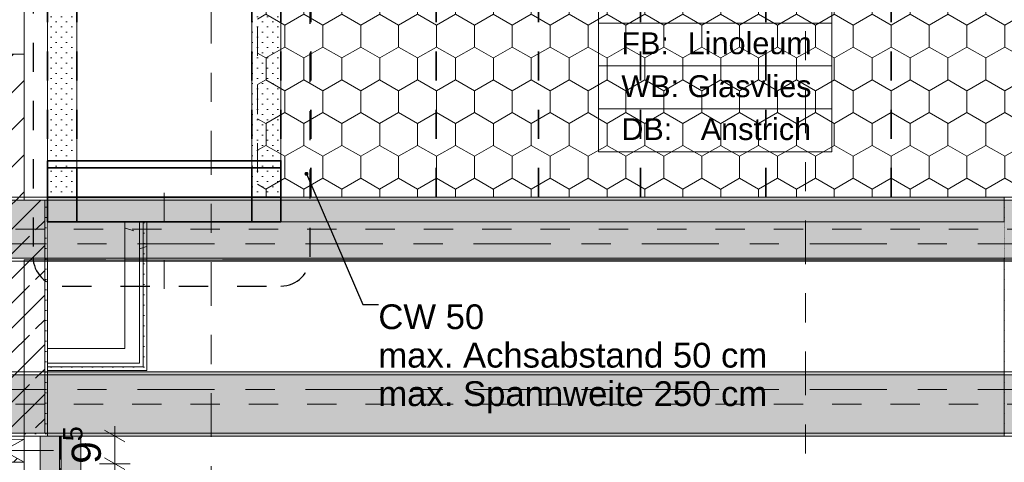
# Model space of a CAD drawing. Header units: metres. Extents: x -3.6 to 84.5, y -11 to 16.8.
# Tile 74 of 256: x 7.8 to 11.2, y 5.1 to 6.6. Entities that reach past the tile are written whole.
import ezdxf

# ---------------------------------------------------------------- set-up
doc = ezdxf.new("R2010")
doc.units = ezdxf.units.M
doc.header["$MEASUREMENT"] = 0
for name, pattern in [('Achse', [0.2, 0.1, -0.05, 0, -0.05]), ('Punktlinie eng', [0.0375, 0.0125, -0.025]), ('Punktlinie weit', [0.06, 0.01, -0.05]), ('Schnittlinie', [0.3, 0.15, -0.075, 0, -0.075]), ('Strichlinie doppelt', [0.546806, 0.264583, -0.105833, 0.070556, -0.105833]), ('Strichlinie eng', [0.115, 0.075, -0.04]), ('Untersicht', [0.1, 0.075, -0.025]), ('Wipeout_Contour', [1, 0, -1])]:
    doc.linetypes.add(name, pattern=pattern)
for name, color, linetype in [('154 - Bemaßung_ Beschriftung.Ausbau - Deckenspiegel', 7, 'Continuous'), ('201a - Marker.Schnitt - optisch Grundriss', 7, 'Continuous'), ('203 - Marker.Schnitt - Ausbaudetail SA', 7, 'Continuous'), ('208 - Marker.Detail', 7, 'Continuous'), ('401 - Zone.Raum_ Raumbegrenzung_ Whg.', 7, 'Continuous'), ('451 - Universal.Achsen Raster', 7, 'Continuous'), ('605 - Struktur.Wand Innen', 7, 'Continuous'), ('607 - Struktur.Stütze', 7, 'Continuous'), ('608 - Struktur.Träger', 7, 'Continuous'), ('612 - Struktur.Stahlbau', 7, 'Continuous'), ('Abbruch_605 - Struktur.Wand Innen', 7, 'Continuous'), ('Neubau_154 - Bemaßung_ Beschriftung.Ausbau - Deckenspiegel', 7, 'Continuous'), ('Neubau_605 - Struktur.Wand Innen', 7, 'Continuous'), ('Neubau_612 - Struktur.Stahlbau', 7, 'Continuous'), ('Neubau_651 - Abdeckung.Decke abgehängt_ bekleidet', 7, 'Continuous'), ('Neubau_653 - Abdeckung.TB Verkofferung', 7, 'Continuous')]:
    doc.layers.add(name, color=color, linetype=linetype)
doc.styles.add('ERSTELLTER_STIL_2', font='txt')
doc.linetypes.add('Abbruch 1', pattern='A,0,[1,2022.0244.A_L5A-PL04.04_iB_Deckenspiegel 2.OG1.Shx,S=0.001984,R=0,X=0,Y=0],-0.25,0', length=0.25)
doc.dimstyles.new('ERSTELLTER_STIL__1', dxfattribs={"dimtxt": 0.1, "dimasz": 0.0532, "dimexe": 0.18, "dimexo": 0.0625, "dimgap": 0, "dimtad": 1, "dimzin": 0, "dimdsep": 46, "dimtxsty": 'ERSTELLTER_STIL_2', "dimblk": 'ARROWHEAD_2', "dimblk1": 'ARROWHEAD_2', "dimblk2": 'ARROWHEAD_2', "dimcen": 0.09, "dimse1": 1, "dimse2": 1, "dimclrd": 7, "dimclre": 7, "dimclrt": 7, "dimazin": 0, "dimtfac": 1, "dimtdec": 4, "dimtmove": 0, "dimatfit": 3, "dimfxl": 1, "dimtolj": 1, "dimtzin": 0, "dimarcsym": 0})
doc.dimstyles.new('ERSTELLTER_STIL__2', dxfattribs={"dimtxt": 0.1, "dimasz": 0.0532, "dimexe": 0.18, "dimexo": 0.0625, "dimgap": 0, "dimtad": 1, "dimtih": 1, "dimtoh": 1, "dimzin": 0, "dimdsep": 46, "dimtxsty": 'ERSTELLTER_STIL_2', "dimblk": 'ARROWHEAD_2', "dimblk1": 'ARROWHEAD_2', "dimblk2": 'ARROWHEAD_2', "dimcen": 0.09, "dimse1": 1, "dimse2": 1, "dimclrd": 7, "dimclre": 7, "dimclrt": 7, "dimazin": 0, "dimtfac": 1, "dimtdec": 4, "dimtmove": 0, "dimatfit": 3, "dimfxl": 1, "dimtolj": 1, "dimtzin": 0, "dimarcsym": 0})
doc.dimstyles.new('ERSTELLTER_STIL__3', dxfattribs={"dimtxt": 0.1, "dimasz": 0.0532, "dimexe": 0.18, "dimexo": 0.0625, "dimgap": 0, "dimtad": 1, "dimzin": 0, "dimdsep": 46, "dimtxsty": 'ERSTELLTER_STIL_2', "dimblk": 'ARROWHEAD_2', "dimblk1": 'ARROWHEAD_2', "dimblk2": 'ARROWHEAD_2', "dimcen": 0.09, "dimse1": 1, "dimse2": 1, "dimclrd": 7, "dimclre": 7, "dimclrt": 7, "dimazin": 0, "dimtfac": 1, "dimtdec": 4, "dimtmove": 2, "dimatfit": 3, "dimfxl": 1, "dimtolj": 1, "dimtzin": 0, "dimarcsym": 0})
doc.dimstyles.new('ERSTELLTER_STIL__5', dxfattribs={"dimtxt": 0.18, "dimasz": 0.02736, "dimexe": 0.18, "dimexo": 0.0625, "dimgap": 0, "dimtad": 0, "dimtih": 1, "dimtoh": 1, "dimdec": 4, "dimzin": 0, "dimdsep": 46, "dimcen": 0.09, "dimadec": 0, "dimazin": 0, "dimtfac": 1, "dimtdec": 4, "dimtmove": 0, "dimatfit": 3, "dimldrblk": 'ARROWHEAD_11', "dimfxl": 1, "dimtolj": 1, "dimtzin": 0, "dimarcsym": 0})
pattern_1 = [(45, (0, 0), (-0.08485281, 0.08485281), []), (45, (-0.04243, 0.04243), (-0.08485281, 0.08485281), [0.09, -0.03])]
pattern_2 = [(45, (0, 0), (-0.01767767, 0.01767767), [0, -0.025])]
pattern_3 = [(45, (0, 0), (-0.0636396, 0.0636396), [])]

# ---------------------------------------------------------------- blocks, each defined once
blk = doc.blocks.new('ARROWHEAD_11')
at = {"color": 0, "linetype": 'Continuous', "lineweight": 0}
blk.add_line((0, 0), (-1, 0), dxfattribs=at)
at = {"color": 0, "linetype": 'Continuous', "lineweight": 0, "const_width": 0.25, "flags": 128}
blk.add_lwpolyline([(-0.125, 0, 1), (0.125, 0, 1)], format="xyb", close=True, dxfattribs=at)
blk = doc.blocks.new('*D418')
at = {"layer": '154 - Bemaßung_ Beschriftung.Ausbau - Deckenspiegel', "color": 7, "linetype": 'Continuous', "lineweight": 5}
for p, q in [((8.085, 5.1152), (8.155, 5.0748)), ((8.1725, 5.095), (8.0675, 5.095)), ((8.12, 4.765), (8.12, 5.095)), ((8.1725, 4.765), (8.0675, 4.765)), ((8.085, 4.7852), (8.155, 4.7448))]:
    blk.add_line(p, q, dxfattribs=at)
at = {"layer": '154 - Bemaßung_ Beschriftung.Ausbau - Deckenspiegel', "color": 7, "lineweight": 5, "char_height": 0.1, "attachment_point": 7, "rotation": 90, "style": 'ERSTELLTER_STIL_2'}
for s, insert in [('\\A1;{\\pql;\\fArial|b0|i0|c0|p38;9\\fArial|b0|i0|c0|p38;\\A1{\\H.66x;\\S5^  ;}}', (8.1016, 5.0947)), ('\\A1;{\\pql;\\fArial|b0|i0|c0|p38;33}', (8.1, 4.8541))]:
    blk.add_mtext(s, dxfattribs=dict(at, insert=insert))
blk = doc.blocks.new('ARROWHEAD_2')
at = {"color": 0, "linetype": 'Continuous', "lineweight": 0}
for p, q in [((-0.378, -0.655), (0.378, 0.655)), ((0, 0), (-1, 0))]:
    blk.add_line(p, q, dxfattribs=at)
blk = doc.blocks.new('*D419')
at = {"layer": '154 - Bemaßung_ Beschriftung.Ausbau - Deckenspiegel', "color": 7, "linetype": 'Continuous', "lineweight": 5}
for p, q in [((8.155, 5.1698), (8.085, 5.2102)), ((8.12, 5.19), (8.12, 5.2242)), ((8.1725, 5.19), (8.0675, 5.19)), ((8.12, 5.095), (8.12, 5.19)), ((8.085, 5.1152), (8.155, 5.0748)), ((8.1725, 5.095), (8.0675, 5.095))]:
    blk.add_line(p, q, dxfattribs=at)
blk = doc.blocks.new('*D454')
at = {"layer": '154 - Bemaßung_ Beschriftung.Ausbau - Deckenspiegel', "color": 7, "linetype": 'Continuous', "lineweight": 5}
for p, q in [((0.8477, 6.5938), (0.8073, 6.5238)), ((0.8275, 6.5063), (0.8275, 6.6113)), ((7.5677, 6.5938), (7.5273, 6.5238)), ((7.5475, 6.5063), (7.5475, 6.6113)), ((0.8275, 6.5588), (7.5475, 6.5588))]:
    blk.add_line(p, q, dxfattribs=at)
at = {"layer": '154 - Bemaßung_ Beschriftung.Ausbau - Deckenspiegel', "color": 7, "lineweight": 5, "char_height": 0.1, "attachment_point": 7, "style": 'ERSTELLTER_STIL_2'}
for s, insert in [('\\A1;{\\pql;\\fArial|b0|i0|c0|p38;11\\fArial|b0|i0|c0|p38;\\A1{\\H.66x;\\S25^  ;}}', (7.5391, 6.5777)), ('\\A1;{\\pql;\\fArial|b0|i0|c0|p38;6,72}', (4.0545, 6.5788))]:
    blk.add_mtext(s, dxfattribs=dict(at, insert=insert))

msp = doc.modelspace()

# ---------------------------------------------------------------- hatches: boundary and pattern name
at = {"layer": '607 - Struktur.Stütze', "linetype": 'Continuous', "lineweight": 0, "true_color": 0x000000}
h = msp.add_hatch(dxfattribs=at)
h.set_pattern_fill('Gips_0001', color=18, style=0, pattern_type=2)
h.set_pattern_definition(pattern_2)
h.paths.add_polyline_path([(7.81, 6), (7.88, 6), (7.88, 5.2), (7.81, 5.2), (7.81, 5.19), (7.89, 5.19), (7.89, 6.01), (7.81, 6.01)])
h = msp.add_hatch(dxfattribs=at)
h.set_pattern_fill('Gips_0001', color=18, style=0, pattern_type=2)
h.set_pattern_definition(pattern_2)
h.paths.add_polyline_path([(11.17, 6.01), (11.17, 5.19), (11.27, 5.19), (11.27, 5.2), (11.18, 5.2), (11.18, 6), (11.315, 6), (11.315, 6.01)])
h = msp.add_hatch(dxfattribs=at)
h.set_pattern_fill('Beton__Stahlbeton_0001', color=18, style=0, pattern_type=2)
h.set_pattern_definition(pattern_1)
h.paths.add_polyline_path([(7.58, 5.2), (7.88, 5.2), (7.88, 6), (7.58, 6)])
at = {"layer": '608 - Struktur.Träger', "linetype": 'Continuous', "lineweight": 0, "true_color": 0x000000}
h = msp.add_hatch(dxfattribs=at)
h.set_pattern_fill('Gips_0001', color=18, style=0, pattern_type=2)
h.set_pattern_definition(pattern_2)
h.paths.add_polyline_path([(7.89, 6.01), (7.89, 6), (11.17, 6), (11.17, 6.01)])
h = msp.add_hatch(dxfattribs=at)
h.set_pattern_fill('Gips_0001', color=18, style=0, pattern_type=2)
h.set_pattern_definition(pattern_2)
h.paths.add_polyline_path([(7.89, 5.41), (7.89, 5.4), (11.17, 5.4), (11.17, 5.41)])
h = msp.add_hatch(dxfattribs=at)
h.set_pattern_fill('Gips_0001', color=18, style=0, pattern_type=2)
h.set_pattern_definition(pattern_2)
h.paths.add_polyline_path([(7.89, 5.19), (11.17, 5.19), (11.17, 5.2), (7.89, 5.2)])
at = {"layer": '612 - Struktur.Stahlbau', "linetype": 'Continuous', "lineweight": 0, "true_color": 0x30307f}
msp.add_hatch(color=177, dxfattribs=at).paths.add_polyline_path([(7.864, 5.19), (8.004, 5.19), (8.004, 0.71), (7.864, 0.71)])
at = {"layer": 'Abbruch_605 - Struktur.Wand Innen', "linetype": 'Continuous', "lineweight": 0, "true_color": 0x000000}
h = msp.add_hatch(dxfattribs=at)
h.set_pattern_fill('Gips_0001', color=18, style=0, pattern_type=2)
h.set_pattern_definition(pattern_2)
h.paths.add_polyline_path([(8.205, 5.44), (7.89, 5.44), (7.89, 5.4275), (8.205, 5.4275)])
h = msp.add_hatch(dxfattribs=at)
h.set_pattern_fill('Gips_0001', color=18, style=0, pattern_type=2)
h.set_pattern_definition(pattern_2)
h.paths.add_polyline_path([(8.205, 5.44), (8.2175, 5.4275), (8.2175, 5.44)])
h = msp.add_hatch(dxfattribs=at)
h.set_pattern_fill('Gips_0001', color=18, style=0, pattern_type=2)
h.set_pattern_definition(pattern_2)
h.paths.add_polyline_path([(8.205, 5.4275), (8.2175, 5.4275), (8.205, 5.44)])
h = msp.add_hatch(dxfattribs=at)
h.set_pattern_fill('Gips_0001', color=18, style=0, pattern_type=2)
h.set_pattern_definition(pattern_2)
h.paths.add_polyline_path([(8.2175, 5.4275), (7.89, 5.4275), (7.89, 5.415), (8.2175, 5.415)])
h = msp.add_hatch(dxfattribs=at)
h.set_pattern_fill('Gips_0001', color=18, style=0, pattern_type=2)
h.set_pattern_definition(pattern_2)
h.paths.add_polyline_path([(8.2175, 5.4275), (8.23, 5.415), (8.23, 5.4275)])
h = msp.add_hatch(dxfattribs=at)
h.set_pattern_fill('Gips_0001', color=18, style=0, pattern_type=2)
h.set_pattern_definition(pattern_2)
h.paths.add_polyline_path([(8.2175, 5.415), (8.23, 5.415), (8.2175, 5.4275)])
h = msp.add_hatch(dxfattribs=at)
h.set_pattern_fill('MW_Ziegel_0001', color=18, style=0, pattern_type=2)
h.set_pattern_definition(pattern_3)
h.paths.add_polyline_path([(7.665, 5.18), (7.7375, 5.14), (7.81, 5.18)])
h = msp.add_hatch(dxfattribs=at)
h.set_pattern_fill('MW_Ziegel_0001', color=18, style=0, pattern_type=2)
h.set_pattern_definition(pattern_3)
h.paths.add_polyline_path([(7.665, 5.1), (7.81, 5.1), (7.7375, 5.14)])
at = {"layer": 'Neubau_605 - Struktur.Wand Innen', "linetype": 'Continuous', "lineweight": 0, "true_color": 0x000000}
for points in [[(8.49, 5.925), (8.09, 5.925), (8.29, 5.86)], [(8.09, 5.795), (8.49, 5.795), (8.29, 5.86)]]:
    msp.add_hatch(color=18, dxfattribs=at).paths.add_polyline_path(points)
at = {"layer": 'Neubau_612 - Struktur.Stahlbau', "linetype": 'Continuous', "lineweight": 0, "true_color": 0x000000}
h = msp.add_hatch(dxfattribs=at)
h.set_pattern_fill('Metall__Stahl_0001', color=18, style=0, pattern_type=2)
h.set_pattern_definition([(135, (0, 0), (0.053033, 0.053033), []), (135, (-0.01768, -0.01768), (0.053033, 0.053033), [])])
h.paths.add_polyline_path([(7.9367, 0.71), (7.9367, 5.19), (7.9312, 5.19), (7.9312, 0.71)])
at = {"layer": 'Neubau_651 - Abdeckung.Decke abgehängt_ bekleidet', "linetype": 'Continuous', "lineweight": 13, "true_color": 0xffbfbf}
h = msp.add_hatch(dxfattribs=at)
h.set_pattern_fill('sechseckig_0001', color=254, style=0, pattern_type=2)
h.set_pattern_definition([(90, (0, 0), (-0.1299038, 0), [0.075, -0.15]), (90, (-0.06495, 0.1125), (-0.1299038, 0), [0.075, -0.15]), (150, (5e-18, 0.075), (0.0649519, 0.1125), [0.075, -0.15]), (150, (-0.1299, 0.075), (0.0649519, 0.1125), [0.075, -0.15]), (210, (0, 0), (-0.0649519, 0.1125), [0.075, -0.15]), (210, (-0.1299, 8e-18), (-0.0649519, 0.1125), [0.075, -0.15])])
h.paths.add_polyline_path([(11.315, 8.09), (8.61, 8.09), (8.61, 6.01), (11.315, 6.01)])
h.paths.add_polyline_path([(9.2225, 7.39), (9.9225, 7.39), (9.9225, 6.71), (9.2225, 6.71)], flags=0)
at = {"layer": 'Neubau_653 - Abdeckung.TB Verkofferung', "linetype": 'Continuous', "lineweight": 0, "true_color": 0x000000}
h = msp.add_hatch(dxfattribs=at)
h.set_pattern_fill('Gips_0001', color=18, style=0, pattern_type=2)
h.set_pattern_definition(pattern_2)
h.paths.add_polyline_path([(7.99, 6.01), (7.99, 8.09), (7.89, 8.09), (7.89, 6.01)])
h = msp.add_hatch(dxfattribs=at)
h.set_pattern_fill('Gips_0001', color=18, style=0, pattern_type=2)
h.set_pattern_definition(pattern_2)
h.paths.add_polyline_path([(8.69, 6.01), (8.69, 8.09), (8.59, 8.09), (8.59, 6.01)])

# ---------------------------------------------------------------- linework, layer by layer
at = {"layer": '208 - Marker.Detail', "color": 30, "linetype": 'Punktlinie eng', "lineweight": 25, "true_color": 0xff6e00}
for p, q in [((7.84, 8.14), (7.84, 5.805)), ((7.94, 5.705), (8.69, 5.705))]:
    msp.add_line(p, q, dxfattribs=at)
at = {"layer": '401 - Zone.Raum_ Raumbegrenzung_ Whg.', "color": 7, "linetype": 'Continuous', "lineweight": 9}
for p, q in [((9.7784, 7.8646), (9.7784, 6.1654)), ((10.5788, 6.1654), (10.5788, 7.8646)), ((9.7784, 6.6074), (9.7784, 6.7547)), ((10.5788, 6.7547), (10.5788, 6.6074)), ((10.5788, 6.6074), (9.7784, 6.6074)), ((9.7784, 6.6074), (10.5788, 6.6074)), ((9.7784, 6.4601), (9.7784, 6.6074)), ((10.5788, 6.6074), (10.5788, 6.4601)), ((10.5788, 6.4601), (9.7784, 6.4601)), ((9.7784, 6.4601), (10.5788, 6.4601)), ((9.7784, 6.3128), (9.7784, 6.4601)), ((10.5788, 6.4601), (10.5788, 6.3128)), ((10.5788, 6.3128), (9.7784, 6.3128)), ((9.7784, 6.3128), (10.5788, 6.3128)), ((9.7784, 6.1654), (9.7784, 6.3128)), ((10.5788, 6.3128), (10.5788, 6.1654)), ((9.7784, 6.1654), (10.5788, 6.1654)), ((10.5788, 6.1654), (9.7784, 6.1654))]:
    msp.add_line(p, q, dxfattribs=at)
at = {"layer": '451 - Universal.Achsen Raster', "color": 160, "linetype": 'Strichlinie doppelt', "lineweight": 9, "true_color": 0x3232ff}
msp.add_line((64.935, 5.35), (-3.175, 5.35), dxfattribs=at)
at = {"layer": '605 - Struktur.Wand Innen', "color": 7, "linetype": 'Continuous', "lineweight": 13, "flags": 128}
for points in [[(8.155, 5.925), (8.09, 5.925)], [(8.49, 5.925), (8.23, 5.925)], [(8.09, 5.795), (8.155, 5.795)], [(8.23, 5.795), (8.49, 5.795)]]:
    msp.add_lwpolyline(points, dxfattribs=at)
at = {"layer": '607 - Struktur.Stütze', "color": 7, "linetype": 'Continuous', "lineweight": 5, "flags": 128}
for points in [[(7.81, 5.19), (7.89, 5.19), (7.89, 6.01), (7.81, 6.01)], [(11.315, 6.01), (11.17, 6.01), (11.17, 5.19), (11.27, 5.19)]]:
    msp.add_lwpolyline(points, dxfattribs=at)
at = {"layer": '607 - Struktur.Stütze', "color": 7, "linetype": 'Continuous', "lineweight": 13, "flags": 128}
msp.add_lwpolyline([(7.58, 5.2), (7.88, 5.2), (7.88, 6), (7.58, 6)], close=True, dxfattribs=at)
at = {"layer": '608 - Struktur.Träger', "color": 7, "linetype": 'Continuous', "lineweight": 5}
for p, q in [((7.89, 6.01), (7.89, 6)), ((11.17, 6.01), (7.89, 6.01)), ((11.17, 6.01), (11.17, 6)), ((7.89, 5.41), (7.89, 5.4)), ((11.17, 5.41), (7.89, 5.41)), ((11.17, 5.41), (11.17, 5.4)), ((7.89, 5.2), (7.89, 5.19)), ((11.17, 5.2), (11.17, 5.19)), ((11.17, 5.19), (7.89, 5.19))]:
    msp.add_line(p, q, dxfattribs=at)
at = {"layer": '608 - Struktur.Träger', "color": 7, "linetype": 'Continuous', "lineweight": 13}
for p, q in [((11.17, 6), (7.89, 6)), ((11.49, 6), (11.17, 6)), ((0.38, 5.41), (14.5051, 5.41)), ((7.89, 5.4), (7.57, 5.4)), ((11.17, 5.4), (7.89, 5.4)), ((11.49, 5.4), (11.17, 5.4))]:
    msp.add_line(p, q, dxfattribs=at)
at = {"layer": '608 - Struktur.Träger', "color": 7, "linetype": 'Achse', "lineweight": 9}
msp.add_line((0.38, 5.3), (14.5051, 5.3), dxfattribs=at)
at = {"layer": 'Abbruch_605 - Struktur.Wand Innen', "color": 160, "linetype": 'Abbruch 1', "lineweight": 5, "true_color": 0x3232ff}
for p, q in [((8.29, 6.025), (8.29, 5.695)), ((7.565, 5.14), (7.91, 5.14)), ((7.565, 5.14), (7.91, 5.14))]:
    msp.add_line(p, q, dxfattribs=at)
at = {"layer": 'Abbruch_605 - Struktur.Wand Innen', "color": 7, "linetype": 'Abbruch 1', "lineweight": 13}
for p, q in [((8.09, 5.925), (8.09, 5.795)), ((8.49, 5.795), (8.49, 5.925))]:
    msp.add_line(p, q, dxfattribs=at)
at = {"layer": 'Abbruch_605 - Struktur.Wand Innen', "color": 7, "linetype": 'Abbruch 1', "lineweight": 5}
for p, q in [((8.205, 5.795), (8.205, 5.925)), ((8.205, 5.49), (8.205, 5.795)), ((8.205, 5.44), (8.205, 5.49)), ((8.205, 5.44), (8.205, 5.49)), ((7.89, 5.44), (8.155, 5.44)), ((8.155, 5.44), (8.205, 5.44)), ((8.2175, 5.4275), (8.2175, 5.44)), ((7.89, 5.4275), (8.205, 5.4275)), ((8.205, 5.4275), (8.2175, 5.4275))]:
    msp.add_line(p, q, dxfattribs=at)
at = {"layer": 'Abbruch_605 - Struktur.Wand Innen', "color": 7, "linetype": 'Abbruch 1', "lineweight": 18}
for p, q in [((7.81, 5.18), (7.665, 5.18)), ((7.665, 5.1), (7.81, 5.1))]:
    msp.add_line(p, q, dxfattribs=at)
at = {"layer": 'Abbruch_605 - Struktur.Wand Innen', "color": 7, "linetype": 'Abbruch 1', "lineweight": 5, "flags": 128}
for points in [[(8.155, 5.49), (7.89, 5.49)], [(7.89, 5.415), (8.23, 5.415)], [(8.23, 5.415), (8.23, 5.4275)]]:
    msp.add_lwpolyline(points, dxfattribs=at)
at = {"layer": 'Abbruch_605 - Struktur.Wand Innen', "color": 7, "linetype": 'Abbruch 1', "lineweight": 18, "flags": 128}
msp.add_lwpolyline([(7.81, 5.1), (7.81, 5.18)], dxfattribs=at)
at = {"layer": 'Neubau_605 - Struktur.Wand Innen', "color": 1, "linetype": 'Strichlinie eng', "lineweight": 9}
for p, q in [((8.09, 5.925), (8.49, 5.795)), ((8.49, 5.925), (8.09, 5.795))]:
    msp.add_line(p, q, dxfattribs=at)
at = {"layer": 'Neubau_605 - Struktur.Wand Innen', "color": 1, "linetype": 'Continuous', "lineweight": 9}
for p, q in [((7.665, 5.1), (7.81, 5.18)), ((7.665, 5.18), (7.81, 5.1))]:
    msp.add_line(p, q, dxfattribs=at)
at = {"layer": 'Neubau_612 - Struktur.Stahlbau', "color": 1, "linetype": 'Continuous', "lineweight": 13}
for p, q in [((7.864, 0.71), (7.864, 5.19)), ((8.004, 5.19), (7.864, 5.19)), ((8.004, 0.71), (8.004, 5.19))]:
    msp.add_line(p, q, dxfattribs=at)
at = {"layer": 'Neubau_612 - Struktur.Stahlbau', "color": 1, "linetype": 'Continuous', "lineweight": 9}
for p, q in [((7.9367, 5.19), (7.9312, 5.19)), ((7.9312, 5.19), (7.9312, 0.71)), ((7.9367, 5.19), (7.9367, 0.71))]:
    msp.add_line(p, q, dxfattribs=at)
at = {"layer": 'Neubau_612 - Struktur.Stahlbau', "color": 1, "linetype": 'Achse', "lineweight": 9}
msp.add_line((7.934, 0.71), (7.934, 5.19), dxfattribs=at)
at = {"layer": 'Neubau_651 - Abdeckung.Decke abgehängt_ bekleidet', "color": 1, "linetype": 'Achse', "lineweight": 35}
for p, q in [((8.7925, 6.01), (8.7925, 8.09)), ((9.2225, 6.01), (9.2225, 8.09)), ((9.9225, 6.01), (9.9225, 8.09)), ((10.3525, 6.01), (10.3525, 8.09)), ((10.7825, 6.01), (10.7825, 8.09)), ((9.5725, 6.71), (9.5725, 6.01))]:
    msp.add_line(p, q, dxfattribs=at)
at = {"layer": 'Neubau_651 - Abdeckung.Decke abgehängt_ bekleidet', "color": 1, "linetype": 'Punktlinie weit', "lineweight": 13}
msp.add_line((8.61, 6.01), (8.69, 6.01), dxfattribs=at)
at = {"layer": 'Neubau_651 - Abdeckung.Decke abgehängt_ bekleidet', "color": 1, "linetype": 'Punktlinie weit', "lineweight": 13, "flags": 128}
msp.add_lwpolyline([(11.315, 8.09), (8.61, 8.09), (8.61, 6.01), (11.315, 6.01)], close=True, dxfattribs=at)
at = {"layer": 'Neubau_653 - Abdeckung.TB Verkofferung', "color": 1, "linetype": 'Continuous', "lineweight": 5}
for p, q in [((7.89, 8.09), (7.89, 6.01)), ((7.99, 8.09), (7.99, 6.01)), ((8.59, 8.09), (8.59, 6.01)), ((8.69, 8.09), (8.69, 6.01)), ((7.99, 6.01), (7.89, 6.01)), ((8.69, 6.01), (8.59, 6.01)), ((11.27, 5.19), (7.81, 5.19))]:
    msp.add_line(p, q, dxfattribs=at)
at = {"layer": 'Neubau_653 - Abdeckung.TB Verkofferung', "color": 1, "linetype": 'Continuous', "lineweight": 35}
for p, q in [((8.59, 6.11), (7.99, 6.11)), ((7.99, 6.01), (7.99, 6.11)), ((8.59, 6.11), (8.59, 6.01)), ((7.89, 6.01), (7.99, 6.01)), ((8.59, 6.01), (8.61, 6.01))]:
    msp.add_line(p, q, dxfattribs=at)
at = {"layer": 'Neubau_653 - Abdeckung.TB Verkofferung', "color": 1, "linetype": 'Punktlinie weit', "lineweight": 35}
msp.add_line((8.61, 6.01), (8.69, 6.01), dxfattribs=at)
at = {"layer": 'Neubau_653 - Abdeckung.TB Verkofferung', "color": 1, "linetype": 'Continuous', "lineweight": 9}
for p, q in [((7.81, 5.795), (11.27, 5.795)), ((7.81, 5.0505), (7.81, 5.795))]:
    msp.add_line(p, q, dxfattribs=at)
at = {"layer": 'Neubau_653 - Abdeckung.TB Verkofferung', "color": 1, "linetype": 'Untersicht', "lineweight": 35, "flags": 128}
for points in [[(7.89, 6.01), (7.89, 8.09)], [(7.99, 6.01), (7.99, 8.09)], [(8.59, 6.01), (8.59, 8.09)], [(8.69, 6.01), (8.69, 8.09)], [(7.89, 6.01), (7.99, 6.01)], [(8.59, 6.01), (8.69, 6.01)]]:
    msp.add_lwpolyline(points, dxfattribs=at)
at = {"layer": 'Neubau_653 - Abdeckung.TB Verkofferung', "color": 1, "linetype": 'Continuous', "lineweight": 35, "flags": 128}
for points in [[(7.89, 6.11), (7.89, 6.135), (8.69, 6.135), (8.69, 6.11)], [(7.89, 6.11), (7.99, 6.11)], [(7.99, 6.11), (7.99, 6.01), (7.89, 6.01), (7.89, 6.11)], [(8.59, 6.11), (7.99, 6.11)], [(8.59, 6.11), (8.69, 6.11)], [(8.69, 6.11), (8.69, 6.01), (8.59, 6.01), (8.59, 6.11)], [(7.99, 6.01), (8.59, 6.01)]]:
    msp.add_lwpolyline(points, dxfattribs=at)
at = {"layer": 'Neubau_653 - Abdeckung.TB Verkofferung', "color": 1, "linetype": 'Continuous', "lineweight": 5, "flags": 128}
msp.add_lwpolyline([(7.81, 5.19), (7.81, 5.09), (7.81, 5.063), (7.81, 5.0505)], dxfattribs=at)

# ---------------------------------------------------------------- texts
at = {"layer": '401 - Zone.Raum_ Raumbegrenzung_ Whg.', "color": 7, "lineweight": 9, "char_height": 0.075, "attachment_point": 1, "style": 'ERSTELLTER_STIL_2'}
for s, insert in [('\\A1;{\\pqj;\\pt0;\\fArial|b0|i0|c0|p38;FB: }', (9.857, 6.5755)), ('\\A1;{\\pqj;\\pt0;\\fArial|b0|i0|c0|p38;Linoleum}', (10.0847, 6.5755)), ('\\A1;{\\pqj;\\pt0;\\fArial|b0|i0|c0|p38;WB: }', (9.857, 6.4282)), ('\\A1;{\\pqj;\\pt0;\\fArial|b0|i0|c0|p38;Glasvlies}', (10.084, 6.4282)), ('\\A1;{\\pqj;\\pt0;\\fArial|b0|i0|c0|p38;DB: }', (9.857, 6.2809)), ('\\A1;{\\pqj;\\pt0;\\fArial|b0|i0|c0|p38;Anstrich}', (10.1292, 6.2809))]:
    msp.add_mtext(s, dxfattribs=dict(at, insert=insert))
at = {"layer": 'Neubau_154 - Bemaßung_ Beschriftung.Ausbau - Deckenspiegel', "color": 1, "linetype": 'Continuous', "lineweight": 13, "insert": (9.0239, 5.642), "char_height": 0.085, "attachment_point": 1, "line_spacing_factor": 0.930912, "style": 'ERSTELLTER_STIL_2'}
msp.add_mtext('\\A1;{\\pql;\\fArial|b0|i0|c0|p38;CW 50\\P\\pql;\\fArial|b0|i0|c0|p38;max. Achsabstand 50 cm\\P\\pql;\\fArial|b0|i0|c0|p38;max. Spannweite 250 \\fArial|b0|i0|c0|p38;c\\fArial|b0|i0|c0|p38;m }', dxfattribs=at)

# ---------------------------------------------------------------- next in the draw order: wipeouts: each hides what was drawn before it
at = {"color": 254, "linetype": 'Wipeout_Contour', "lineweight": 0, "ltscale": 39.804321}
msp.add_wipeout([(7.66, 6), (7.81, 6), (7.81, 6.5), (7.66, 6.5)], dxfattribs=at).dxf.layer = '605 - Struktur.Wand Innen'
at = {"color": 254, "linetype": 'Wipeout_Contour', "lineweight": 0, "ltscale": 39.772306}
msp.add_wipeout([(7.89, 5.795), (8.155, 5.795), (8.155, 5.925), (7.89, 5.925)], dxfattribs=at).dxf.layer = '605 - Struktur.Wand Innen'
at = {"color": 254, "linetype": 'Wipeout_Contour', "lineweight": 0, "ltscale": 45.358221}
msp.add_wipeout([(11.17, 5.925), (8.23, 5.925), (8.23, 5.795), (11.17, 5.795)], dxfattribs=at).dxf.layer = '605 - Struktur.Wand Innen'
at = {"color": 254, "linetype": 'Wipeout_Contour', "lineweight": 0, "ltscale": 37.313438}
msp.add_wipeout([(7.81, 5.2), (7.665, 5.2), (7.665, 5.18), (7.81, 5.18)], dxfattribs=at).dxf.layer = '605 - Struktur.Wand Innen'

# ---------------------------------------------------------------- next in the draw order: hatches: boundary and pattern name
at = {"layer": '605 - Struktur.Wand Innen', "linetype": 'Continuous', "lineweight": 0, "true_color": 0x000000}
h = msp.add_hatch(dxfattribs=at)
h.set_pattern_fill('MW_Ziegel_0001', color=18, style=0, pattern_type=2)
h.set_pattern_definition(pattern_3)
h.paths.add_polyline_path([(7.66, 6), (7.81, 6), (7.81, 6.5), (7.66, 6.5)])
h = msp.add_hatch(dxfattribs=at)
h.set_pattern_fill('MW_Ziegel_0001', color=18, style=0, pattern_type=2)
h.set_pattern_definition(pattern_3)
h.paths.add_polyline_path([(7.81, 5.2), (7.665, 5.2), (7.665, 5.18), (7.81, 5.18)])
at = {"layer": '608 - Struktur.Träger', "linetype": 'Continuous', "lineweight": 0, "true_color": 0x000000}
h = msp.add_hatch(dxfattribs=at)
h.set_pattern_fill('Beton__Stahlbeton_0001', color=18, style=0, pattern_type=2)
h.set_pattern_definition(pattern_1)
h.paths.add_polyline_path([(0.69, 6), (0.38, 6), (0.38, 5.8), (0.69, 5.8), (7.57, 5.8), (7.89, 5.8), (11.17, 5.8), (11.49, 5.8), (18.37, 5.8), (18.69, 5.8), (22.06, 5.8), (22.19, 5.8), (25.57, 5.8), (25.89, 5.8), (32.77, 5.8), (33.09, 5.8), (36.465, 5.8), (36.605, 5.8), (39.97, 5.8), (40.29, 5.8), (47.17, 5.8), (47.49, 5.8), (50.85, 5.8), (51.02, 5.8), (54.37, 5.8), (54.69, 5.8), (58.07, 5.8), (58.205, 5.8), (61.57, 5.8), (61.88, 5.8), (61.88, 6), (61.57, 6), (54.69, 6), (54.37, 6), (50.9625, 6), (50.8975, 6), (47.49, 6), (47.17, 6), (40.29, 6), (39.97, 6), (33.09, 6), (25.57, 6), (18.69, 6), (18.37, 6), (14.945, 6), (14.88, 6), (11.49, 6), (11.17, 6), (7.89, 6), (7.57, 6)])
h = msp.add_hatch(dxfattribs=at)
h.set_pattern_fill('Gips_0001', color=18, style=0, pattern_type=2)
h.set_pattern_definition(pattern_2)
h.paths.add_polyline_path([(7.89, 5.8), (7.89, 5.79), (11.17, 5.79), (11.17, 5.8)])
h = msp.add_hatch(dxfattribs=at)
h.set_pattern_fill('Beton__Stahlbeton_0001', color=18, style=0, pattern_type=2)
h.set_pattern_definition(pattern_1)
h.paths.add_polyline_path([(0.69, 5.4), (0.38, 5.4), (0.38, 5.2), (0.69, 5.2), (7.57, 5.2), (7.89, 5.2), (11.17, 5.2), (11.49, 5.2), (14.5051, 5.2), (14.5051, 5.4), (11.49, 5.4), (11.17, 5.4), (7.89, 5.4), (7.57, 5.4)])
at = {"layer": 'Abbruch_605 - Struktur.Wand Innen', "linetype": 'Continuous', "lineweight": 0, "true_color": 0x000000}
h = msp.add_hatch(dxfattribs=at)
h.set_pattern_fill('Gips_0001', color=18, style=0, pattern_type=2)
h.set_pattern_definition(pattern_2)
h.paths.add_polyline_path([(8.2175, 5.925), (8.205, 5.925), (8.205, 5.795), (8.2175, 5.795)])
h = msp.add_hatch(dxfattribs=at)
h.set_pattern_fill('Gips_0001', color=18, style=0, pattern_type=2)
h.set_pattern_definition(pattern_2)
h.paths.add_polyline_path([(8.23, 5.925), (8.2175, 5.925), (8.2175, 5.795), (8.23, 5.795)])
h = msp.add_hatch(dxfattribs=at)
h.set_pattern_fill('Gips_0001', color=18, style=0, pattern_type=2)
h.set_pattern_definition(pattern_2)
h.paths.add_polyline_path([(8.2175, 5.44), (8.2175, 5.795), (8.205, 5.795), (8.205, 5.44)])
h = msp.add_hatch(dxfattribs=at)
h.set_pattern_fill('Gips_0001', color=18, style=0, pattern_type=2)
h.set_pattern_definition(pattern_2)
h.paths.add_polyline_path([(8.23, 5.4275), (8.23, 5.795), (8.2175, 5.795), (8.2175, 5.4275)])

# ---------------------------------------------------------------- next in the draw order: linework, layer by layer
at = {"layer": '201a - Marker.Schnitt - optisch Grundriss', "color": 7, "linetype": 'Schnittlinie', "lineweight": 13}
msp.add_line((10.488, 14.48), (10.488, -0.78), dxfattribs=at)
at = {"layer": '203 - Marker.Schnitt - Ausbaudetail SA', "color": 7, "linetype": 'Schnittlinie', "lineweight": 13}
msp.add_line((8.4506, 8.937), (8.4506, 4.763), dxfattribs=at)
at = {"layer": '208 - Marker.Detail', "color": 30, "linetype": 'Punktlinie eng', "lineweight": 25, "true_color": 0xff6e00}
msp.add_line((8.79, 5.805), (8.79, 8.14), dxfattribs=at)
for centre, start, end in [((7.94, 5.805), 180, 270), ((8.69, 5.805), 270, 0)]:
    msp.add_arc(centre, 0.1, start, end, dxfattribs=at)
at = {"layer": '451 - Universal.Achsen Raster', "color": 160, "linetype": 'Strichlinie doppelt', "lineweight": 9, "true_color": 0x3232ff}
msp.add_line((64.935, 5.85), (-3.175, 5.85), dxfattribs=at)
at = {"layer": '605 - Struktur.Wand Innen', "color": 7, "linetype": 'Continuous', "lineweight": 13}
for p, q in [((7.81, 6.5), (7.81, 7.51)), ((8.205, 5.925), (8.155, 5.925)), ((8.2175, 5.925), (8.205, 5.925)), ((8.23, 5.925), (8.2175, 5.925))]:
    msp.add_line(p, q, dxfattribs=at)
at = {"layer": '605 - Struktur.Wand Innen', "color": 7, "linetype": 'Continuous', "lineweight": 18}
msp.add_line((7.66, 6.5), (7.81, 6.5), dxfattribs=at)
at = {"layer": '605 - Struktur.Wand Innen', "color": 7, "linetype": 'Continuous', "lineweight": 18, "flags": 128}
for points in [[(7.81, 6), (7.81, 6.5)], [(7.81, 5.18), (7.81, 5.2)]]:
    msp.add_lwpolyline(points, dxfattribs=at)
at = {"layer": '605 - Struktur.Wand Innen', "color": 7, "linetype": 'Continuous', "lineweight": 13, "flags": 128}
for points in [[(8.09, 5.925), (7.89, 5.925)], [(11.17, 5.925), (8.49, 5.925)], [(7.89, 5.795), (8.09, 5.795)], [(8.49, 5.795), (11.17, 5.795)]]:
    msp.add_lwpolyline(points, dxfattribs=at)
at = {"layer": '608 - Struktur.Träger', "color": 7, "linetype": 'Continuous', "lineweight": 13}
for p, q in [((0.38, 6.01), (61.88, 6.01)), ((7.89, 6), (7.57, 6)), ((0.38, 5.79), (61.88, 5.79)), ((0.38, 5.19), (14.5051, 5.19))]:
    msp.add_line(p, q, dxfattribs=at)
at = {"layer": '608 - Struktur.Träger', "color": 7, "linetype": 'Achse', "lineweight": 9}
msp.add_line((0.38, 5.9), (61.88, 5.9), dxfattribs=at)
at = {"layer": '608 - Struktur.Träger', "color": 7, "linetype": 'Continuous', "lineweight": 5}
for p, q in [((7.89, 5.8), (7.89, 5.79)), ((11.17, 5.79), (7.89, 5.79)), ((11.17, 5.8), (11.17, 5.79))]:
    msp.add_line(p, q, dxfattribs=at)
at = {"layer": '608 - Struktur.Träger', "color": 7, "linetype": 'Continuous', "lineweight": 13, "flags": 128}
for points in [[(50.85, 5.8), (47.49, 5.8), (47.17, 5.8), (40.29, 5.8), (39.97, 5.8), (36.605, 5.8), (36.465, 5.8), (33.09, 5.8), (32.77, 5.8), (25.89, 5.8), (25.57, 5.8), (22.19, 5.8), (22.06, 5.8), (18.69, 5.8), (18.37, 5.8), (11.49, 5.8), (11.17, 5.8), (7.89, 5.8), (7.57, 5.8), (0.69, 5.8), (0.38, 5.8)], [(14.5051, 5.2), (11.49, 5.2), (11.17, 5.2), (7.89, 5.2), (7.57, 5.2), (0.69, 5.2), (0.38, 5.2)]]:
    msp.add_lwpolyline(points, dxfattribs=at)
at = {"layer": 'Abbruch_605 - Struktur.Wand Innen', "color": 7, "linetype": 'Abbruch 1', "lineweight": 5}
for p, q in [((8.155, 5.925), (8.155, 5.795)), ((8.155, 5.925), (8.155, 5.795)), ((8.2175, 5.795), (8.2175, 5.925)), ((8.23, 5.795), (8.23, 5.925)), ((8.23, 5.795), (8.23, 5.925)), ((8.2175, 5.44), (8.2175, 5.795))]:
    msp.add_line(p, q, dxfattribs=at)
at = {"layer": 'Abbruch_605 - Struktur.Wand Innen', "color": 7, "linetype": 'Abbruch 1', "lineweight": 5, "flags": 128}
for points in [[(8.155, 5.795), (8.155, 5.49)], [(8.23, 5.4275), (8.23, 5.795)]]:
    msp.add_lwpolyline(points, dxfattribs=at)
at = {"layer": 'Neubau_653 - Abdeckung.TB Verkofferung', "color": 1, "linetype": 'Continuous', "lineweight": 35}
for p, q in [((7.89, 6.01), (7.89, 5.925)), ((7.99, 6.01), (7.99, 5.925)), ((8.59, 6.01), (8.59, 5.925)), ((8.69, 6.01), (8.69, 5.925)), ((7.99, 5.925), (7.89, 5.925)), ((8.59, 5.925), (7.99, 5.925)), ((8.69, 5.925), (8.59, 5.925))]:
    msp.add_line(p, q, dxfattribs=at)

# ---------------------------------------------------------------- next in the draw order: dimensions: what is measured, and where the dimension line sits
at = {"layer": '154 - Bemaßung_ Beschriftung.Ausbau - Deckenspiegel', "color": 7, "linetype": 'Continuous', "lineweight": 5}
dim = msp.add_linear_dim(base=(7.5475, 6.5588), p1=(0.8275, 6.01), p2=(7.5475, 6.01), dimstyle='ERSTELLTER_STIL__2', dxfattribs=at)
dim.commit()
dim.dimension.update_dxf_attribs({"geometry": '*D454', "text_midpoint": (4.1844, 6.6288), "dimtype": 160})
for base, p1, p2, dimstyle, picture, middle in [((8.12, 5.095), (7.665, 4.765), (7.665, 5.095), 'ERSTELLTER_STIL__1', '*D418', (8.05, 4.9303)), ((8.1200000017, 5.1899822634), (7.665, 5.0949822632), (7.665, 5.1899822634), 'ERSTELLTER_STIL__3', '*D419', (8.0500000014, 5.2679126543))]:
    dim = msp.add_linear_dim(base=base, p1=p1, p2=p2, angle=90, dimstyle=dimstyle, dxfattribs=at)
    dim.commit()
    dim.dimension.update_dxf_attribs({"geometry": picture, "text_midpoint": middle, "dimtype": 160, "text_rotation": 90})

# ---------------------------------------------------------------- next in the draw order: leaders
at = {"layer": 'Neubau_154 - Bemaßung_ Beschriftung.Ausbau - Deckenspiegel', "color": 1, "linetype": 'Continuous', "lineweight": 13, "annotation_type": 0, "has_hookline": 1, "hookline_direction": 0, "text_width": 1.3167}
msp.add_leader([(8.7775, 6.0899), (8.9711, 5.642), (9.0239, 5.642)], dimstyle='ERSTELLTER_STIL__5', dxfattribs=at)

doc.saveas('drawing.dxf')
